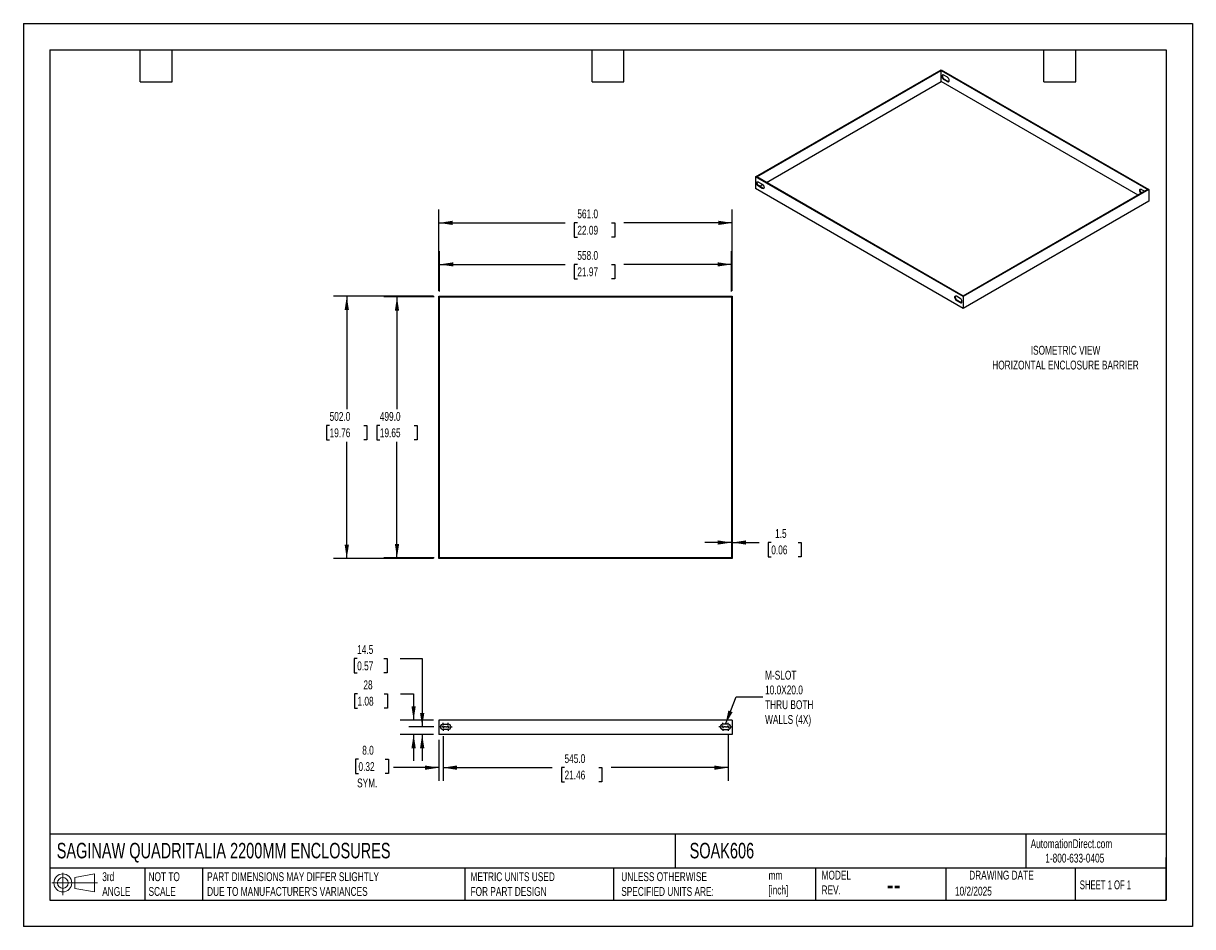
# Model space of a CAD drawing. Header units: millimetres. Extents: x 0 to 2235, y 0 to 1727.
import ezdxf

# ---------------------------------------------------------------- set-up
doc = ezdxf.new("R2010")
doc.units = ezdxf.units.MM
doc.header["$LTSCALE"] = 8
doc.linetypes.add('CENTERX2', pattern=[20.32, 12.7, -2.54, 2.54, -2.54])
doc.layers.add('CENTER', color=40, linetype='CENTERX2')
doc.layers.add('DIMENSIONS', color=140, linetype='Continuous', lineweight=25)
doc.layers.add('TEXT', color=140, linetype='Continuous', lineweight=25)
doc.styles.add('SLDTEXTSTYLE0', font='TXT', dxfattribs={"width": 0.7})
doc.styles.add('SLDTEXTSTYLE1', font='TXT', dxfattribs={"width": 0.65})
doc.dimstyles.new('SLDDIMSTYLE0', dxfattribs={"dimtxt": 17.264063, "dimasz": 26.416, "dimexe": 0, "dimexo": 0.0625, "dimgap": 4.316016, "dimtad": 0, "dimtih": 1, "dimtoh": 1, "dimdec": 1, "dimrnd": 1e-09, "dimzin": 12, "dimdsep": 46, "dimtxsty": 'SLDTEXTSTYLE0', "dimsah": 1, "dimcen": 0.09, "dimadec": 0, "dimazin": 3, "dimtfac": 1, "dimtdec": 1, "dimtmove": 0, "dimatfit": 0, "dimfxl": 0, "dimfrac": 2, "dimtolj": 1, "dimtzin": 12, "dimarcsym": 0})
doc.dimstyles.new('SLDDIMSTYLE1', dxfattribs={"dimtxt": 17.264063, "dimasz": 26.416, "dimexe": 0, "dimexo": 0.0625, "dimgap": 4.316016, "dimtad": 0, "dimtih": 1, "dimtoh": 1, "dimdec": 0, "dimrnd": 1e-09, "dimzin": 12, "dimdsep": 46, "dimtxsty": 'SLDTEXTSTYLE0', "dimsah": 1, "dimcen": 0.09, "dimadec": 0, "dimazin": 3, "dimtfac": 1, "dimtdec": 3, "dimtmove": 0, "dimatfit": 0, "dimfxl": 0, "dimfrac": 2, "dimtolj": 1, "dimtzin": 12, "dimarcsym": 0})
doc.dimstyles.new('SLDDIMSTYLE2', dxfattribs={"dimtxt": 17.264063, "dimasz": 26.416, "dimexe": 0, "dimexo": 0.0625, "dimgap": 4.316016, "dimtad": 0, "dimtih": 1, "dimtoh": 1, "dimdec": 1, "dimrnd": 1e-09, "dimzin": 4, "dimdsep": 46, "dimtxsty": 'SLDTEXTSTYLE0', "dimsah": 1, "dimcen": 0.09, "dimadec": 0, "dimazin": 1, "dimtfac": 1, "dimtdec": 1, "dimtmove": 0, "dimatfit": 0, "dimfxl": 0, "dimfrac": 2, "dimtolj": 1, "dimtzin": 12, "dimarcsym": 0})
doc.dimstyles.new('SLDDIMSTYLE3', dxfattribs={"dimtxt": 17.264063, "dimasz": 26.416, "dimexe": 0, "dimexo": 0.0625, "dimgap": 4.316016, "dimtad": 0, "dimtih": 1, "dimtoh": 1, "dimdec": 1, "dimrnd": 1e-09, "dimzin": 4, "dimdsep": 46, "dimtxsty": 'SLDTEXTSTYLE0', "dimsah": 1, "dimcen": 0.09, "dimadec": 0, "dimazin": 1, "dimtfac": 1, "dimtdec": 1, "dimtofl": 0, "dimtmove": 0, "dimatfit": 3, "dimfxl": 0, "dimfrac": 2, "dimtolj": 1, "dimtzin": 12, "dimarcsym": 0})
doc.dimstyles.new('SLDDIMSTYLE4', dxfattribs={"dimtxt": 0.18, "dimasz": 26.416, "dimexe": 0, "dimexo": 0.0625, "dimgap": 0, "dimtad": 0, "dimtih": 1, "dimtoh": 1, "dimdec": 0, "dimrnd": 1e-09, "dimzin": 0, "dimdsep": 46, "dimtxsty": 'Standard', "dimsah": 1, "dimcen": 0.09, "dimadec": 0, "dimazin": 0, "dimtfac": 26.416, "dimtdec": 0, "dimtofl": 0, "dimtmove": 0, "dimatfit": 3, "dimfxl": 0, "dimfrac": 2, "dimtolj": 1, "dimtzin": 0, "dimarcsym": 0})

# ---------------------------------------------------------------- blocks, each defined once
blk = doc.blocks.new('Block11')
at = {"color": 7, "linetype": 'Continuous', "lineweight": 18}
for p, q in [((0, 23.1), (87, 23.1)), ((20.7, 42.5), (20.7, 0)), ((43.8, 33.3), (81.4, 40.3)), ((43.8, 12.8), (43.8, 33.3)), ((81.4, 40.3), (81.4, 5.9)), ((43.8, 12.8), (81.4, 5.9))]:
    blk.add_line(p, q, dxfattribs=at)
for radius in [17.2, 10.3]:
    blk.add_circle((20.7, 23.1), radius, dxfattribs=at)
blk = doc.blocks.new('Block12')
at = {"color": 7, "linetype": 'Continuous'}
blk.add_blockref('Block11', (0, 0), dxfattribs=at)
blk = doc.blocks.new('_D')
at = {"layer": 'DIMENSIONS'}
for p, q in [((638.1, 512.7), (632.3, 512.7)), ((632.3, 512.7), (632.3, 485.3)), ((689.4, 512.7), (695.2, 512.7)), ((695.2, 512.7), (695.2, 485.3)), ((720.6, 512.7), (762.4, 512.7)), ((762.4, 512.7), (762.4, 382.1)), ((632.3, 485.3), (638.1, 485.3)), ((695.2, 485.3), (689.4, 485.3)), ((784.5, 382.1), (737, 382.1)), ((784.1, 367.6), (737, 367.6)), ((762.4, 367.6), (762.4, 316.8))]:
    blk.add_line(p, q, dxfattribs=at)
for points in [[(762.4, 382.1), (766.5, 408.5), (758.3, 408.5)], [(762.4, 367.6), (758.3, 341.2), (766.5, 341.2)]]:
    blk.add_solid(points, dxfattribs=at)
at = {"layer": 'DIMENSIONS', "char_height": 16.93, "attachment_point": 1, "style": 'SLDTEXTSTYLE0'}
for s, insert in [('14.5', (638.1, 538.4)), ('0.57', (638.1, 507.1))]:
    blk.add_mtext(s, dxfattribs=dict(at, insert=insert))
blk = doc.blocks.new('_D_1')
at = {"layer": 'DIMENSIONS'}
for p, q in [((638.7, 445.1), (632.9, 445.1)), ((632.9, 445.1), (632.9, 417.7)), ((690, 445.1), (695.8, 445.1)), ((695.8, 445.1), (695.8, 417.7)), ((721.1, 445.1), (746, 445.1)), ((746, 445.1), (746, 395.1)), ((632.9, 417.7), (638.7, 417.7)), ((695.8, 417.7), (690, 417.7)), ((784.1, 395.1), (720.6, 395.1)), ((784.1, 367.6), (720.6, 367.6)), ((746, 367.6), (746, 316.8))]:
    blk.add_line(p, q, dxfattribs=at)
for points in [[(746, 395.1), (750.1, 421.5), (741.9, 421.5)], [(746, 367.6), (741.9, 341.2), (750.1, 341.2)]]:
    blk.add_solid(points, dxfattribs=at)
at = {"layer": 'DIMENSIONS', "char_height": 16.93, "attachment_point": 1, "style": 'SLDTEXTSTYLE0'}
for s, insert in [('28', (650, 470.8)), ('1.08', (638.7, 439.5))]:
    blk.add_mtext(s, dxfattribs=dict(at, insert=insert))
blk = doc.blocks.new('_D_2')
at = {"layer": 'DIMENSIONS'}
for p, q in [((802.2, 364.4), (802.2, 278.6)), ((794.2, 357.4), (794.2, 278.6)), ((640.6, 320.2), (634.8, 320.2)), ((634.8, 320.2), (634.8, 292.7)), ((691.9, 320.2), (697.7, 320.2)), ((697.7, 320.2), (697.7, 292.7)), ((634.8, 292.7), (640.6, 292.7)), ((697.7, 292.7), (691.9, 292.7)), ((794.2, 304), (707.3, 304)), ((802.2, 304), (853, 304))]:
    blk.add_line(p, q, dxfattribs=at)
for points in [[(794.2, 304), (767.8, 308.1), (767.8, 299.9)], [(802.2, 304), (828.7, 299.9), (828.7, 308.1)]]:
    blk.add_solid(points, dxfattribs=at)
at = {"layer": 'DIMENSIONS', "char_height": 16.93, "attachment_point": 1, "style": 'SLDTEXTSTYLE0'}
for s, insert in [('8.0', (647.8, 345.8)), ('0.32', (640.6, 314.5)), ('SYM.', (638, 283.2))]:
    blk.add_mtext(s, dxfattribs=dict(at, insert=insert))
blk = doc.blocks.new('_D_3')
at = {"layer": 'DIMENSIONS'}
for p, q in [((802.2, 364.4), (802.2, 278.6)), ((1347.2, 366.9), (1347.2, 278.6)), ((802.2, 304), (1011.1, 304)), ((1034.5, 304), (1028.7, 304)), ((1028.7, 304), (1028.7, 276.6)), ((1100.1, 304), (1105.9, 304)), ((1105.9, 304), (1105.9, 276.6)), ((1347.2, 304), (1123.5, 304)), ((1028.7, 276.6), (1034.5, 276.6)), ((1105.9, 276.6), (1100.1, 276.6))]:
    blk.add_line(p, q, dxfattribs=at)
for points in [[(802.2, 304), (828.7, 299.9), (828.7, 308.1)], [(1347.2, 304), (1320.8, 308.1), (1320.8, 299.9)]]:
    blk.add_solid(points, dxfattribs=at)
at = {"layer": 'DIMENSIONS', "char_height": 16.93, "attachment_point": 1, "style": 'SLDTEXTSTYLE0'}
for s, insert in [('545.0', (1034.5, 329.7)), ('21.46', (1034.5, 298.4))]:
    blk.add_mtext(s, dxfattribs=dict(at, insert=insert))
blk = doc.blocks.new('SW_CENTERMARKSYMBOL_0')
at = {"layer": 'CENTER', "color": 0}
for p, q in [((-5.08, 0), (-7.54, 0)), ((0, 0), (-2.54, 0)), ((0, 5.08), (0, 7.54)), ((0, 0), (0, 2.54)), ((0, 0), (0, -2.54)), ((0, 0), (2.54, 0)), ((5.08, 0), (7.54, 0)), ((0, -5.08), (0, -7.54))]:
    blk.add_line(p, q, dxfattribs=at)
blk = doc.blocks.new('SW_CENTERMARKSYMBOL_1')
at = {"layer": 'CENTER', "color": 0}
for p, q in [((-5.08, 0), (-7.54, 0)), ((0, 0), (-2.54, 0)), ((0, 5.08), (0, 7.54)), ((0, 0), (0, 2.54)), ((0, 0), (0, -2.54)), ((0, 0), (2.54, 0)), ((5.08, 0), (7.54, 0)), ((0, -5.08), (0, -7.54))]:
    blk.add_line(p, q, dxfattribs=at)
blk = doc.blocks.new('SW_CENTERMARKSYMBOL_2')
at = {"layer": 'CENTER', "color": 0}
for p, q in [((-5.08, 0), (-7.54, 0)), ((0, 0), (-2.54, 0)), ((0, 5.08), (0, 7.54)), ((0, 0), (0, 2.54)), ((0, 0), (0, -2.54)), ((0, 0), (2.54, 0)), ((5.08, 0), (7.54, 0)), ((0, -5.08), (0, -7.54))]:
    blk.add_line(p, q, dxfattribs=at)
blk = doc.blocks.new('SW_CENTERMARKSYMBOL_3')
at = {"layer": 'CENTER', "color": 0}
for p, q in [((-5.08, 0), (-7.54, 0)), ((0, 0), (-2.54, 0)), ((0, 5.08), (0, 7.54)), ((0, 0), (0, 2.54)), ((0, 0), (0, -2.54)), ((0, 0), (2.54, 0)), ((5.08, 0), (7.54, 0)), ((0, -5.08), (0, -7.54))]:
    blk.add_line(p, q, dxfattribs=at)
blk = doc.blocks.new('_D_4')
at = {"layer": 'DIMENSIONS'}
for p, q in [((785.6, 1204.2), (688.8, 1204.2)), ((714.2, 1204.2), (714.2, 989.8)), ((681.4, 958.4), (675.6, 958.4)), ((675.6, 958.4), (675.6, 931)), ((747.1, 958.4), (752.9, 958.4)), ((752.9, 958.4), (752.9, 931)), ((675.6, 931), (681.4, 931)), ((714.2, 705.2), (714.2, 927.1)), ((752.9, 931), (747.1, 931)), ((785.6, 705.2), (688.8, 705.2))]:
    blk.add_line(p, q, dxfattribs=at)
for points in [[(714.2, 1204.2), (710.2, 1177.8), (718.3, 1177.8)], [(714.2, 705.2), (718.3, 731.6), (710.2, 731.6)]]:
    blk.add_solid(points, dxfattribs=at)
at = {"layer": 'DIMENSIONS', "char_height": 16.93, "attachment_point": 1, "style": 'SLDTEXTSTYLE0'}
for s, insert in [('499.0', (681.4, 984.1)), ('19.65', (681.4, 952.8))]:
    blk.add_mtext(s, dxfattribs=dict(at, insert=insert))
blk = doc.blocks.new('_D_5')
at = {"layer": 'DIMENSIONS'}
for p, q in [((784.1, 1205.7), (592.8, 1205.7)), ((618.2, 1205.7), (618.2, 989.8)), ((585.4, 958.4), (579.6, 958.4)), ((579.6, 958.4), (579.6, 931)), ((651.1, 958.4), (656.9, 958.4)), ((656.9, 958.4), (656.9, 931)), ((579.6, 931), (585.4, 931)), ((618.2, 703.7), (618.2, 927.1)), ((656.9, 931), (651.1, 931)), ((784.1, 703.7), (592.8, 703.7))]:
    blk.add_line(p, q, dxfattribs=at)
for points in [[(618.2, 1205.7), (614.2, 1179.3), (622.3, 1179.3)], [(618.2, 703.7), (622.3, 730.1), (614.2, 730.1)]]:
    blk.add_solid(points, dxfattribs=at)
at = {"layer": 'DIMENSIONS', "char_height": 16.93, "attachment_point": 1, "style": 'SLDTEXTSTYLE0'}
for s, insert in [('502.0', (585.4, 984.1)), ('19.76', (585.4, 952.8))]:
    blk.add_mtext(s, dxfattribs=dict(at, insert=insert))
blk = doc.blocks.new('_D_6')
at = {"layer": 'DIMENSIONS'}
for p, q in [((1353.7, 734.5), (1302.9, 734.5)), ((1355.2, 734.5), (1406.4, 734.5)), ((1429.8, 734.5), (1424, 734.5)), ((1424, 734.5), (1424, 707.1)), ((1481.1, 734.5), (1486.9, 734.5)), ((1486.9, 734.5), (1486.9, 707.1)), ((1424, 707.1), (1429.8, 707.1)), ((1486.9, 707.1), (1481.1, 707.1))]:
    blk.add_line(p, q, dxfattribs=at)
for points in [[(1353.7, 734.5), (1327.3, 738.6), (1327.3, 730.5)], [(1355.2, 734.5), (1381.7, 730.5), (1381.7, 738.6)]]:
    blk.add_solid(points, dxfattribs=at)
at = {"layer": 'DIMENSIONS', "char_height": 16.93, "attachment_point": 1, "style": 'SLDTEXTSTYLE0'}
for s, insert in [('1.5', (1437, 760.2)), ('0.06', (1429.8, 728.9))]:
    blk.add_mtext(s, dxfattribs=dict(at, insert=insert))
blk = doc.blocks.new('_D_7')
at = {"layer": 'DIMENSIONS'}
for p, q in [((795.7, 1214.3), (795.7, 1291.7)), ((1353.7, 1214.3), (1353.7, 1291.7)), ((795.7, 1266.3), (1035.6, 1266.3)), ((1059, 1266.3), (1053.2, 1266.3)), ((1053.2, 1266.3), (1053.2, 1238.9)), ((1124.6, 1266.3), (1130.4, 1266.3)), ((1130.4, 1266.3), (1130.4, 1238.9)), ((1353.7, 1266.3), (1148, 1266.3)), ((1053.2, 1238.9), (1059, 1238.9)), ((1130.4, 1238.9), (1124.6, 1238.9))]:
    blk.add_line(p, q, dxfattribs=at)
for points in [[(795.7, 1266.3), (822.2, 1262.3), (822.2, 1270.4)], [(1353.7, 1266.3), (1327.3, 1270.4), (1327.3, 1262.3)]]:
    blk.add_solid(points, dxfattribs=at)
at = {"layer": 'DIMENSIONS', "char_height": 16.93, "attachment_point": 1, "style": 'SLDTEXTSTYLE0'}
for s, insert in [('558.0', (1059, 1292)), ('21.97', (1059, 1260.7))]:
    blk.add_mtext(s, dxfattribs=dict(at, insert=insert))
blk = doc.blocks.new('_D_8')
at = {"layer": 'DIMENSIONS'}
for p, q in [((794.2, 1215.8), (794.2, 1371.1)), ((1355.2, 1215.8), (1355.2, 1371.1)), ((794.2, 1345.7), (1035.6, 1345.7)), ((1059, 1345.7), (1053.2, 1345.7)), ((1053.2, 1345.7), (1053.2, 1318.3)), ((1124.6, 1345.7), (1130.4, 1345.7)), ((1130.4, 1345.7), (1130.4, 1318.3)), ((1355.2, 1345.7), (1148, 1345.7)), ((1053.2, 1318.3), (1059, 1318.3)), ((1130.4, 1318.3), (1124.6, 1318.3))]:
    blk.add_line(p, q, dxfattribs=at)
for points in [[(794.2, 1345.7), (820.7, 1341.7), (820.7, 1349.8)], [(1355.2, 1345.7), (1328.8, 1349.8), (1328.8, 1341.7)]]:
    blk.add_solid(points, dxfattribs=at)
at = {"layer": 'DIMENSIONS', "char_height": 16.93, "attachment_point": 1, "style": 'SLDTEXTSTYLE0'}
for s, insert in [('561.0', (1059, 1371.4)), ('22.09', (1059, 1340.1))]:
    blk.add_mtext(s, dxfattribs=dict(at, insert=insert))

msp = doc.modelspace()

# ---------------------------------------------------------------- linework, layer by layer
at = {"color": 7, "linetype": 'Continuous'}
for p, q in [((0.02, 1727.22), (0.02, 0.02)), ((0.02, 1727.22), (2235.22, 1727.22)), ((2235.22, 1727.22), (2235.22, 0.02)), ((2235.22, 0.02), (0.02, 0.02))]:
    msp.add_line(p, q, dxfattribs=at)
for p, q in [((1399.82, 1433.66), (1754.79, 1638.58)), ((1401.94, 1433.66), (1754.79, 1637.36)), ((1754.79, 1638.58), (2151.47, 1409.58)), ((1754.79, 1637.36), (2149.35, 1409.58)), ((1754.79, 1616.13), (1754.79, 1637.36)), ((1420.33, 1423.05), (1754.79, 1616.13)), ((2130.96, 1398.97), (1754.79, 1616.13)), ((1766.45, 1624.09), (1759.38, 1628.17)), ((1759.38, 1620.01), (1760.44, 1620.62)), ((1759.38, 1620.01), (1766.45, 1615.92)), ((1760.44, 1620.62), (1767.52, 1616.54)), ((1766.45, 1615.92), (1767.52, 1616.54)), ((1796.5, 1204.66), (1399.82, 1433.66)), ((1399.82, 1433.66), (1399.82, 1411.21)), ((1796.5, 1205.89), (1401.94, 1433.66)), ((1796.5, 1182.21), (1399.82, 1411.21)), ((1405.48, 1423.87), (1412.55, 1419.78)), ((1406.54, 1416.31), (1405.48, 1415.7)), ((1412.55, 1411.62), (1405.48, 1415.7)), ((1413.61, 1412.23), (1406.54, 1416.31)), ((1407.6, 1415.7), (1413.48, 1419.1)), ((1413.61, 1412.23), (1412.55, 1411.62)), ((2151.47, 1409.58), (1796.5, 1204.66)), ((2149.35, 1409.58), (1796.5, 1205.89)), ((2137.68, 1409.78), (2143.69, 1406.31)), ((2151.47, 1409.58), (2151.47, 1387.13)), ((2151.47, 1387.13), (1796.5, 1182.21)), ((794.24, 703.67), (794.24, 1205.67)), ((794.24, 1205.67), (1355.24, 1205.67)), ((795.74, 705.17), (795.74, 1204.17)), ((795.74, 1204.17), (1353.74, 1204.17)), ((1353.74, 1204.17), (1353.74, 705.17)), ((1355.24, 1205.67), (1355.24, 703.67)), ((1790.85, 1201.4), (1783.77, 1205.48)), ((1784.84, 1197.93), (1783.77, 1197.31)), ((1783.77, 1197.31), (1790.85, 1193.23)), ((1784.84, 1197.93), (1791.91, 1193.84)), ((1791.91, 1193.84), (1790.85, 1193.23)), ((1796.5, 1204.66), (1796.5, 1182.21)), ((1355.24, 703.67), (794.24, 703.67)), ((1353.74, 705.17), (795.74, 705.17)), ((794.24, 395.09), (794.24, 367.59)), ((1355.24, 395.09), (794.24, 395.09)), ((802.24, 387.09), (812.24, 387.09)), ((1347.23, 387.09), (1337.23, 387.09)), ((1355.24, 395.09), (1355.24, 367.59)), ((1355.24, 367.59), (794.24, 367.59)), ((812.24, 377.09), (802.24, 377.09)), ((1337.23, 377.09), (1347.23, 377.09))]:
    msp.add_line(p, q)
at = {"flags": 128}
for points in [[(1759.38, 1628.17), (1758.39, 1628.58), (1757.47, 1628.63), (1756.71, 1628.3), (1756.17, 1627.64), (1755.88, 1626.69), (1755.88, 1625.53), (1756.17, 1624.25), (1756.71, 1622.96), (1757.47, 1621.76), (1758.39, 1620.75), (1759.38, 1620.01)], [(1757.47, 1628.63), (1757.23, 1628.25), (1756.94, 1627.3), (1756.94, 1626.14), (1757.23, 1624.86), (1757.77, 1623.57), (1758.53, 1622.37), (1759.45, 1621.36), (1760.44, 1620.62)], [(1766.45, 1615.92), (1767.45, 1615.51), (1768.37, 1615.47), (1769.13, 1615.79), (1769.67, 1616.45), (1769.95, 1617.41), (1769.95, 1618.57), (1769.67, 1619.85), (1769.13, 1621.14), (1768.37, 1622.34), (1767.45, 1623.35), (1766.45, 1624.09)], [(1405.48, 1415.7), (1404.48, 1416.44), (1403.57, 1417.45), (1402.8, 1418.65), (1402.26, 1419.94), (1401.98, 1421.22), (1401.98, 1422.38), (1402.26, 1423.34), (1402.8, 1424), (1403.57, 1424.32), (1404.48, 1424.27), (1405.48, 1423.87)], [(1406.54, 1416.31), (1405.54, 1417.05), (1404.63, 1418.06), (1403.87, 1419.26), (1403.32, 1420.56), (1403.04, 1421.83), (1403.04, 1423), (1403.32, 1423.95), (1403.56, 1424.32)], [(1412.55, 1419.78), (1413.54, 1419.04), (1414.46, 1418.03), (1415.22, 1416.83), (1415.76, 1415.54), (1416.05, 1414.26), (1416.05, 1413.1), (1415.76, 1412.15), (1415.22, 1411.48), (1414.46, 1411.16), (1413.54, 1411.21), (1412.55, 1411.62)], [(2136.75, 1402.3), (2136.69, 1402.36), (2135.77, 1403.37), (2135.01, 1404.57), (2134.47, 1405.86), (2134.18, 1407.14), (2134.18, 1408.3), (2134.47, 1409.25), (2135.01, 1409.92), (2135.77, 1410.24), (2136.69, 1410.19), (2137.68, 1409.78)], [(2137.81, 1402.92), (2137.75, 1402.97), (2136.83, 1403.98), (2136.07, 1405.18), (2135.53, 1406.47), (2135.24, 1407.75), (2135.24, 1408.92), (2135.53, 1409.87), (2135.77, 1410.24)], [(1783.77, 1205.48), (1782.78, 1205.89), (1781.86, 1205.93), (1781.1, 1205.61), (1780.56, 1204.95), (1780.28, 1204), (1780.28, 1202.83), (1780.56, 1201.56), (1781.1, 1200.26), (1781.86, 1199.06), (1782.78, 1198.05), (1783.77, 1197.31)], [(1781.86, 1205.93), (1781.62, 1205.56), (1781.34, 1204.61), (1781.34, 1203.45), (1781.62, 1202.17), (1782.16, 1200.88), (1782.92, 1199.68), (1783.84, 1198.67), (1784.84, 1197.93)], [(1790.85, 1193.23), (1791.84, 1192.82), (1792.76, 1192.78), (1793.52, 1193.1), (1794.06, 1193.76), (1794.35, 1194.71), (1794.35, 1195.87), (1794.06, 1197.15), (1793.52, 1198.44), (1792.76, 1199.64), (1791.84, 1200.66), (1790.85, 1201.4)]]:
    msp.add_lwpolyline(points, dxfattribs=at)
for centre, radius, start, end in [((1769.06, 1618.8), 2.74, 235.58955, 277.63789), ((1415.16, 1414.49), 2.74, 235.58955, 277.63789), ((1793.45, 1196.1), 2.74, 235.58955, 277.63789), ((802.24, 382.09), 5, 90, 270), ((812.24, 382.09), 5, 270, 90), ((1337.23, 382.09), 5, 90, 270), ((1347.23, 382.09), 5, 270, 90)]:
    msp.add_arc(centre, radius, start, end)
at = {"layer": 'TEXT'}
for p, q in [((50.8, 1676.4), (2184.4, 1676.4)), ((50.8, 1676.4), (50.8, 50.8)), ((223.52, 1615.44), (223.52, 1676.4)), ((284.48, 1615.44), (284.48, 1676.4)), ((1087.12, 1615.44), (1087.12, 1676.4)), ((1148.08, 1615.44), (1148.08, 1676.4)), ((1950.72, 1615.44), (1950.72, 1676.4)), ((2011.68, 1615.44), (2011.68, 1676.4)), ((2184.4, 1676.4), (2184.4, 50.8)), ((223.52, 1615.44), (284.48, 1615.44)), ((1087.12, 1615.44), (1148.08, 1615.44)), ((1950.72, 1615.44), (2011.68, 1615.44)), ((2184.4, 177.01), (50.8, 177.01)), ((1246.07, 177.01), (1246.07, 111.76)), ((1916.6, 177.01), (1916.6, 111.76)), ((2184.4, 50.8), (2184.4, 132.08)), ((2184.4, 111.76), (50.8, 111.76)), ((232.36, 111.76), (232.36, 50.8)), ((342.7, 111.76), (342.7, 50.8)), ((843.87, 111.76), (843.87, 50.8)), ((1127.98, 111.76), (1127.98, 50.8)), ((1514.41, 111.76), (1514.41, 50.8)), ((1763.72, 111.76), (1763.72, 50.8)), ((2010.79, 111.76), (2010.79, 50.8)), ((50.8, 50.8), (2184.4, 50.8))]:
    msp.add_line(p, q, dxfattribs=at)

# ---------------------------------------------------------------- block references
at = {"layer": 'CENTER'}
for name, p in [('SW_CENTERMARKSYMBOL_1', (802.24, 382.09)), ('SW_CENTERMARKSYMBOL_0', (812.24, 382.09)), ('SW_CENTERMARKSYMBOL_2', (1337.23, 382.09)), ('SW_CENTERMARKSYMBOL_3', (1347.23, 382.09))]:
    msp.add_blockref(name, p, dxfattribs=at)
at = {"layer": 'TEXT'}
msp.add_blockref('Block12', (54.7, 60.43), dxfattribs=at)

# ---------------------------------------------------------------- texts
at = {"color": 179, "linetype": 'Continuous', "lineweight": 18, "char_height": 16.9333, "attachment_point": 1, "style": 'SLDTEXTSTYLE0'}
for s, insert in [('AutomationDirect.com', (1925.56, 167.01)), ('1-800-633-0405', (1953.53, 139.5))]:
    msp.add_mtext(s, dxfattribs=dict(at, insert=insert))
at = {"layer": 'DIMENSIONS', "char_height": 16.9333, "style": 'SLDTEXTSTYLE0'}
for s, insert, attachment_point in [('ISOMETRIC VIEW^JHORIZONTAL ENCLOSURE BARRIER', (1992.27, 1110.59), 2), ('M-SLOT^J10.0X20.0^JTHRU BOTH ^JWALLS (4X)', (1417.9, 489.32), 1)]:
    msp.add_mtext(s, dxfattribs=dict(at, insert=insert, attachment_point=attachment_point))
at = {"layer": 'TEXT'}
for s, insert, char_height, attachment_point, style in [('SAGINAW QUADRITALIA 2200MM ENCLOSURES', (63.73, 160.19), 29.6333, 1, 'SLDTEXTSTYLE0'), ('SOAK606', (1273.66, 160.19), 29.633, 1, 'SLDTEXTSTYLE0'), ('3rd^JANGLE', (150.8, 103.97), 16.933, 1, 'SLDTEXTSTYLE0'), ('NOT TO^JSCALE', (239.25, 103.97), 16.9333, 1, 'SLDTEXTSTYLE0'), ("PART DIMENSIONS MAY DIFFER SLIGHTLY ^JDUE TO MANUFACTURER'S VARIANCES", (351.3, 103.97), 16.9333, 1, 'SLDTEXTSTYLE0'), ('METRIC UNITS USED ^JFOR PART DESIGN', (854.83, 103.97), 16.9333, 1, 'SLDTEXTSTYLE0'), ('UNLESS OTHERWISE ^JSPECIFIED UNITS ARE:', (1142.95, 103.97), 16.9333, 1, 'SLDTEXTSTYLE0'), ('mm^J[inch]', (1424.51, 106.63), 16.933, 1, 'SLDTEXTSTYLE0'), ('MODEL ^JREV.', (1525.87, 106.91), 16.9333, 1, 'SLDTEXTSTYLE0'), ('DRAWING DATE', (1869.8, 106.91), 16.9333, 2, 'SLDTEXTSTYLE0'), ('--', (1650.38, 101.87), 42.333, 1, 'SLDTEXTSTYLE0'), ('10/2/2025', (1780.9, 76.29), 16.933, 1, 'SLDTEXTSTYLE0'), ('SHEET 1 OF 1', (2019.53, 88.41), 16.9333, 1, 'SLDTEXTSTYLE1')]:
    msp.add_mtext(s, dxfattribs=dict(at, insert=insert, char_height=char_height, attachment_point=attachment_point, style=style))

# ---------------------------------------------------------------- dimensions: what is measured, and where the dimension line sits
at = {"layer": 'DIMENSIONS'}
for base, p1, p2, dimstyle, picture, middle in [((1355.24, 1345.73), (794.24, 1205.67), (1355.24, 1205.67), 'SLDDIMSTYLE3', '_D_8', (1091.82, 1345.73)), ((1353.74, 1266.34), (795.74, 1204.17), (1353.74, 1204.17), 'SLDDIMSTYLE3', '_D_7', (1091.82, 1266.34)), ((1355.24, 734.51), (1353.74, 705.17), (1355.24, 703.67), 'SLDDIMSTYLE0', '_D_6', (1455.46, 734.51)), ((1347.23, 304), (802.24, 374.55), (1347.23, 377.09), 'SLDDIMSTYLE3', '_D_3', (1067.3, 304))]:
    dim = msp.add_linear_dim(base=base, p1=p1, p2=p2, dimstyle=dimstyle, dxfattribs=at)
    dim.commit()
    dim.dimension.update_dxf_attribs({"geometry": picture, "text_midpoint": middle, "dimtype": 160})
for base, p1, p2, dimstyle, picture, middle in [((618.24, 703.67), (794.24, 1205.67), (794.24, 703.67), 'SLDDIMSTYLE3', '_D_5', (618.24, 958.45)), ((714.24, 705.17), (795.74, 1204.17), (795.74, 705.17), 'SLDDIMSTYLE3', '_D_4', (714.24, 958.45)), ((762.4, 367.59), (794.7, 382.09), (794.24, 367.59), 'SLDDIMSTYLE0', '_D', (762.4, 512.69)), ((745.98934248, 395.08577791), (794.23609323, 367.58577791), (794.23609323, 395.08577791), 'SLDDIMSTYLE1', '_D_1', (745.98934248, 445.1371047))]:
    dim = msp.add_linear_dim(base=base, p1=p1, p2=p2, angle=90, dimstyle=dimstyle, dxfattribs=at)
    dim.commit()
    dim.dimension.update_dxf_attribs({"geometry": picture, "text_midpoint": middle, "dimtype": 160})
dim = msp.add_linear_dim(base=(802.24, 304), p1=(794.24, 367.59), p2=(802.24, 374.55), text='<>\\PSYM.', dimstyle='SLDDIMSTYLE2', dxfattribs=at)
dim.commit()
dim.dimension.update_dxf_attribs({"geometry": '_D_2', "text_midpoint": (666.24, 304), "dimtype": 160})

# ---------------------------------------------------------------- leaders
msp.add_leader([(1342.14, 387.09), (1362.57, 439.48), (1413.37, 439.48)], dimstyle='SLDDIMSTYLE4', dxfattribs=at)

doc.saveas('drawing.dxf')
